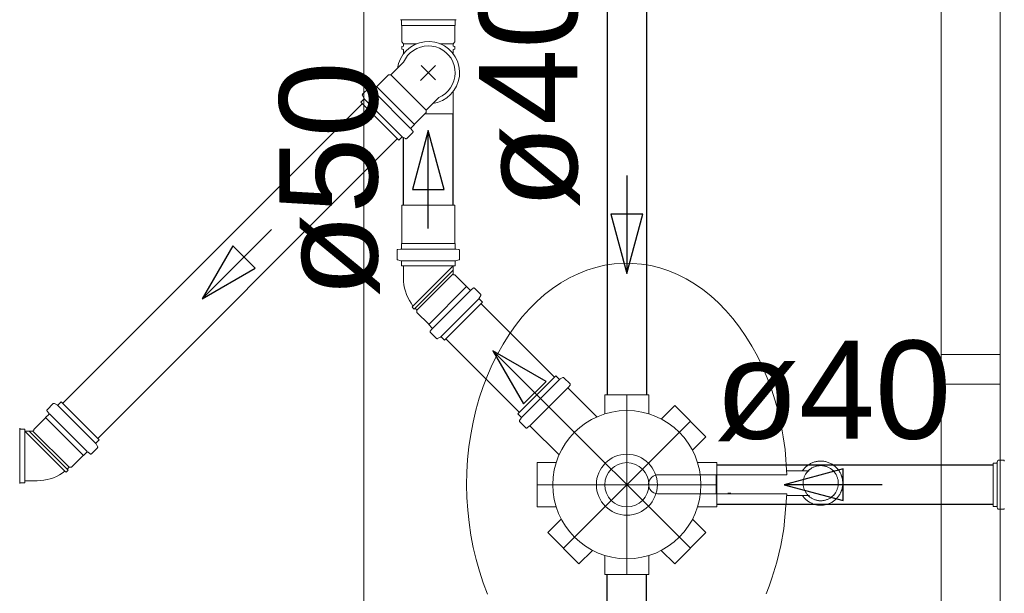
# Model space of a CAD drawing. Header units: millimetres. Extents: x 567 to 934, y -1 to 364.
# Tile 56 of 256: x 618.37 to 620.37, y 45.15 to 46.32. Entities that reach past the tile are written whole.
import ezdxf

# ---------------------------------------------------------------- set-up
doc = ezdxf.new("R2010")
doc.units = ezdxf.units.MM
doc.header["$MEASUREMENT"] = 0
doc.linetypes.add('DASHDOT', pattern=[2.54, 1.27, -0.635, 0, -0.635])
doc.linetypes.add('NULL', pattern=[0])
doc.layers.add('ARQ FINA', color=8, linetype='Continuous')
for name, color, linetype, lineweight in [('CV-Condutos', 14, 'Continuous', 25), ('CV-Sentido conduto', 14, 'Continuous', 30), ('Simbolos', 14, 'Continuous', 20), ('Simbolos_int', 14, 'Continuous', 15), ('TQ-Condutos', 14, 'Continuous', 25), ('TQ-Sentido conduto', 14, 'Continuous', 30), ('TQ-Textos conduto', 7, 'Continuous', 9)]:
    doc.layers.add(name, color=color, linetype=linetype, lineweight=lineweight)
doc.styles.add('Arial', font='arial.ttf')

msp = doc.modelspace()

# ---------------------------------------------------------------- linework, layer by layer
at = {"layer": 'ARQ FINA', "lineweight": 5}
for p, q in [((619.0694, 48.2542), (619.0694, 42.909)), ((620.3656, 47.679), (620.3656, 43.539)), ((620.2456, 45.639), (620.2456, 46.594)), ((620.2456, 45.639), (620.2456, 45.579)), ((620.3656, 45.639), (620.2456, 45.639)), ((620.2456, 45.579), (620.3656, 45.579)), ((620.2456, 44.624), (620.2456, 45.579)), ((619.9766, 45.402), (619.9314, 45.402)), ((619.669, 45.3943), (619.9311, 45.3943)), ((619.7867, 45.3944), (619.7867, 45.377)), ((619.7867, 45.377), (619.7867, 45.3553)), ((619.9311, 45.3551), (619.6671, 45.3551)), ((619.8105, 45.357), (619.8171, 45.357)), ((619.9308, 45.352), (619.9771, 45.352))]:
    msp.add_line(p, q, dxfattribs=at)
for points in [[(619.9311, 45.3943), (619.9273, 45.446), (619.9238, 45.4713), (619.9193, 45.4962), (619.9137, 45.5208), (619.9071, 45.5451), (619.8995, 45.5688), (619.891, 45.5918), (619.8815, 45.614), (619.871, 45.6355), (619.8597, 45.6563), (619.8476, 45.6759), (619.8347, 45.6946), (619.821, 45.7123), (619.8066, 45.7289), (619.7916, 45.7443), (619.776, 45.7584), (619.7597, 45.7713), (619.7429, 45.783), (619.7258, 45.7932), (619.7082, 45.802), (619.6902, 45.8095), (619.672, 45.8156), (619.6536, 45.8202), (619.6351, 45.8232), (619.6163, 45.8249), (619.5975, 45.825), (619.5789, 45.8237), (619.5603, 45.8209), (619.5418, 45.8166), (619.5235, 45.8109), (619.5055, 45.8038), (619.4879, 45.7952), (619.4706, 45.7852), (619.4537, 45.7738), (619.4374, 45.7613), (619.4217, 45.7474), (619.4064, 45.7322), (619.3918, 45.7158), (619.378, 45.6985), (619.365, 45.68), (619.3527, 45.6604), (619.3412, 45.6399), (619.3306, 45.6187), (619.3209, 45.5966), (619.3122, 45.5737), (619.3043, 45.5501), (619.2975, 45.5261), (619.2918, 45.5015), (619.287, 45.4764), (619.2833, 45.451), (619.2806, 45.4255), (619.279, 45.3998), (619.2785, 45.3739), (619.2791, 45.3479), (619.2807, 45.3222), (619.2834, 45.2967), (619.2871, 45.2713), (619.2919, 45.2462), (619.2977, 45.2217), (619.3046, 45.1977), (619.3124, 45.1742), (619.3212, 45.1512)], [(620, 45.422), (619.9982, 45.422), (619.9964, 45.4219), (619.9946, 45.4217), (619.9928, 45.4215), (619.991, 45.4211), (619.9893, 45.4207), (619.9875, 45.4203), (619.9858, 45.4198), (619.9841, 45.4192), (619.9824, 45.4185), (619.9808, 45.4178), (619.9792, 45.417), (619.9776, 45.4161), (619.9761, 45.4152), (619.9746, 45.4142), (619.9731, 45.4131), (619.9717, 45.412), (619.9703, 45.4109), (619.969, 45.4097), (619.9677, 45.4084), (619.9665, 45.4071), (619.9653, 45.4057), (619.9642, 45.4043), (619.9631, 45.4028), (619.9621, 45.4014)], [(620, 45.332), (620.0018, 45.3321), (620.0036, 45.3322), (620.0054, 45.3324), (620.0071, 45.3326), (620.0089, 45.3329), (620.0107, 45.3333), (620.0124, 45.3338), (620.0141, 45.3343), (620.0158, 45.3349), (620.0175, 45.3356), (620.0191, 45.3363), (620.0208, 45.3371), (620.0223, 45.338), (620.0239, 45.3389), (620.0254, 45.3399), (620.0268, 45.3409), (620.0283, 45.342), (620.0296, 45.3432), (620.031, 45.3444), (620.0323, 45.3457), (620.0335, 45.347), (620.0347, 45.3484), (620.0358, 45.3498), (620.0368, 45.3512), (620.0378, 45.3527), (620.0388, 45.3543), (620.0397, 45.3558), (620.0405, 45.3574), (620.0412, 45.3591), (620.0419, 45.3607), (620.0425, 45.3624), (620.0431, 45.3641), (620.0436, 45.3659), (620.044, 45.3676), (620.0443, 45.3694), (620.0446, 45.3712), (620.0448, 45.373), (620.0449, 45.3748), (620.045, 45.3766), (620.045, 45.3784), (620.0449, 45.3801), (620.0447, 45.3819), (620.0445, 45.3837), (620.0442, 45.3855), (620.0438, 45.3873), (620.0433, 45.389), (620.0428, 45.3907), (620.0423, 45.3924), (620.0416, 45.3941), (620.0409, 45.3958), (620.0401, 45.3974), (620.0393, 45.399), (620.0384, 45.4005), (620.0374, 45.402), (620.0364, 45.4035), (620.0353, 45.405), (620.0341, 45.4063), (620.0329, 45.4077), (620.0317, 45.409), (620.0304, 45.4102), (620.029, 45.4114), (620.0276, 45.4125), (620.0262, 45.4136), (620.0247, 45.4146), (620.0232, 45.4156), (620.0216, 45.4165), (620.02, 45.4173), (620.0184, 45.4181), (620.0167, 45.4188), (620.015, 45.4194), (620.0133, 45.42), (620.0116, 45.4205), (620.0099, 45.4209), (620.0081, 45.4213), (620.0063, 45.4216), (620.0045, 45.4218), (620.0027, 45.422), (620.0009, 45.422), (620, 45.422)], [(620, 45.4129), (619.9985, 45.4128), (619.9971, 45.4127), (619.9957, 45.4126), (619.9943, 45.4124), (619.9929, 45.4121), (619.9915, 45.4118), (619.9901, 45.4115), (619.9887, 45.411), (619.9874, 45.4106), (619.986, 45.41), (619.9847, 45.4094), (619.9834, 45.4088), (619.9822, 45.4081), (619.9809, 45.4074), (619.9797, 45.4066), (619.9786, 45.4058), (619.9774, 45.4049), (619.9764, 45.404), (619.9753, 45.403), (619.9743, 45.402), (619.9733, 45.4009), (619.9724, 45.3999), (619.9715, 45.3987), (619.9706, 45.3976), (619.9698, 45.3964), (619.9691, 45.3952), (619.9684, 45.3939), (619.9677, 45.3926), (619.9671, 45.3913), (619.9666, 45.39), (619.9661, 45.3887), (619.9657, 45.3873), (619.9653, 45.3859), (619.9649, 45.3845), (619.9647, 45.3831), (619.9645, 45.3817), (619.9643, 45.3803), (619.9642, 45.3789), (619.9642, 45.3774), (619.9642, 45.376), (619.9642, 45.3746), (619.9644, 45.3731), (619.9645, 45.3717), (619.9648, 45.3703), (619.9651, 45.3689), (619.9654, 45.3675), (619.9658, 45.3661), (619.9663, 45.3648), (619.9668, 45.3634), (619.9674, 45.3621), (619.968, 45.3608), (619.9687, 45.3596), (619.9694, 45.3583), (619.9702, 45.3571), (619.971, 45.356), (619.9719, 45.3548), (619.9728, 45.3537), (619.9737, 45.3526), (619.9747, 45.3516), (619.9758, 45.3506), (619.9769, 45.3497), (619.978, 45.3488), (619.9791, 45.3479), (619.9803, 45.3471), (619.9815, 45.3463), (619.9827, 45.3456), (619.984, 45.345), (619.9853, 45.3444), (619.9866, 45.3438), (619.988, 45.3433), (619.9893, 45.3428), (619.9907, 45.3424), (619.9921, 45.3421), (619.9935, 45.3418), (619.9949, 45.3416), (619.9963, 45.3414), (619.9978, 45.3413), (619.9992, 45.3412), (620, 45.3412)], [(620, 45.3412), (620.0014, 45.3412), (620.0028, 45.3413), (620.0043, 45.3415), (620.0057, 45.3417), (620.0071, 45.3419), (620.0085, 45.3422), (620.0099, 45.3426), (620.0112, 45.343), (620.0126, 45.3435), (620.0139, 45.344), (620.0152, 45.3446), (620.0165, 45.3453), (620.0178, 45.346), (620.019, 45.3467), (620.0202, 45.3475), (620.0214, 45.3483), (620.0225, 45.3492), (620.0236, 45.3501), (620.0246, 45.3511), (620.0257, 45.3521), (620.0266, 45.3531), (620.0276, 45.3542), (620.0285, 45.3553), (620.0293, 45.3565), (620.0301, 45.3577), (620.0309, 45.3589), (620.0316, 45.3602), (620.0322, 45.3614), (620.0328, 45.3627), (620.0334, 45.3641), (620.0338, 45.3654), (620.0343, 45.3668), (620.0347, 45.3681), (620.035, 45.3695), (620.0353, 45.3709), (620.0355, 45.3724), (620.0356, 45.3738), (620.0357, 45.3752), (620.0358, 45.3767), (620.0358, 45.3781), (620.0357, 45.3795), (620.0356, 45.3809), (620.0354, 45.3824), (620.0352, 45.3838), (620.0349, 45.3852), (620.0345, 45.3866), (620.0341, 45.3879), (620.0336, 45.3893), (620.0331, 45.3906), (620.0325, 45.3919), (620.0319, 45.3932), (620.0312, 45.3945), (620.0305, 45.3957), (620.0298, 45.3969), (620.0289, 45.3981), (620.0281, 45.3993), (620.0272, 45.4004), (620.0262, 45.4014), (620.0252, 45.4025), (620.0242, 45.4035), (620.0231, 45.4044), (620.022, 45.4053), (620.0208, 45.4062), (620.0196, 45.407), (620.0184, 45.4077), (620.0172, 45.4084), (620.0159, 45.4091), (620.0146, 45.4097), (620.0133, 45.4103), (620.012, 45.4108), (620.0106, 45.4112), (620.0092, 45.4116), (620.0078, 45.412), (620.0064, 45.4123), (620.005, 45.4125), (620.0036, 45.4127), (620.0022, 45.4128), (620.0007, 45.4129), (620, 45.4129)], [(619.889, 45.1519), (619.8951, 45.1674), (619.9007, 45.1834), (619.9107, 45.2163), (619.9188, 45.25), (619.9249, 45.2843), (619.9311, 45.3551)], [(619.9626, 45.352), (619.9636, 45.3506), (619.9647, 45.3491), (619.9658, 45.3477), (619.967, 45.3464), (619.9683, 45.3451), (619.9696, 45.3439), (619.9709, 45.3427), (619.9723, 45.3415), (619.9738, 45.3405), (619.9752, 45.3394), (619.9768, 45.3385), (619.9783, 45.3376), (619.9799, 45.3367), (619.9816, 45.336), (619.9832, 45.3353), (619.9849, 45.3346), (619.9866, 45.3341), (619.9883, 45.3336), (619.9901, 45.3331), (619.9918, 45.3328), (619.9936, 45.3325), (619.9954, 45.3323), (619.9972, 45.3321), (619.999, 45.332), (620, 45.332)]]:
    msp.add_lwpolyline(points, dxfattribs=at)
for radius in [0.0621, 0.045]:
    msp.add_circle((619.605, 45.3739), radius, dxfattribs=at)
for centre, radius, start, end in [((620, 45.377), 0.045, 90, 97.227), ((620, 45.377), 0.045, 84.0978, 90), ((620, 45.377), 0.0358, 126.9939, 148.3523), ((620, 45.377), 0.045, 121.499, 131.1537), ((620, 45.377), 0.0358, 90, 95.0184), ((620, 45.377), 0.0358, 82.8453, 90), ((620, 45.377), 0.045, 47.4436, 60.7005), ((620, 45.377), 0.0358, 38.9543, 52.1332), ((619.669, 45.3746), 0.0196, 90, 264.5826), ((620, 45.377), 0.045, 11.2838, 21.3214), ((620, 45.377), 0.045, 335.3631, 348.6584), ((620, 45.377), 0.045, 227.4436, 240.7005), ((620, 45.377), 0.0358, 218.9543, 232.1332), ((620, 45.377), 0.0358, 262.8453, 270), ((620, 45.377), 0.0358, 270, 275.0184), ((620, 45.377), 0.0358, 306.9939, 328.3523), ((620, 45.377), 0.045, 301.499, 311.1537), ((620, 45.377), 0.045, 264.0978, 270), ((620, 45.377), 0.045, 270, 277.227)]:
    msp.add_arc(centre, radius, start, end, dxfattribs=at)
at = {"layer": 'CV-Condutos'}
for p, q in [((619.0656, 46.1502), (618.4555, 45.54)), ((619.1373, 46.0785), (618.5272, 45.4683))]:
    msp.add_line(p, q, dxfattribs=at)
at = {"layer": 'CV-Sentido conduto'}
for p, q in [((618.8019, 45.8605), (618.7394, 45.7523)), ((618.8476, 45.8148), (618.8019, 45.8605)), ((618.7394, 45.7523), (618.8476, 45.8148))]:
    msp.add_line(p, q, dxfattribs=at)
msp.add_lwpolyline([(618.8808, 45.8937), (618.7394, 45.7523)], dxfattribs=at)
at = {"layer": 'Simbolos'}
for p, q in [((619.1458, 46.3193), (619.1458, 46.31)), ((619.1458, 46.31), (619.1462, 46.3096)), ((619.1462, 46.3096), (619.1462, 46.276)), ((619.2552, 46.31), (619.2548, 46.3096)), ((619.2548, 46.3096), (619.2548, 46.276)), ((619.2552, 46.3193), (619.2552, 46.31)), ((619.1462, 46.276), (619.1498, 46.2724)), ((619.1498, 46.2672), (619.1468, 46.2669)), ((619.1468, 46.2669), (619.1468, 46.2611)), ((619.1498, 46.2724), (619.1498, 46.2672)), ((619.2548, 46.276), (619.2512, 46.2724)), ((619.2512, 46.2724), (619.2512, 46.2672)), ((619.2512, 46.2672), (619.2542, 46.2669)), ((619.2542, 46.2669), (619.2542, 46.2611)), ((619.1498, 46.2608), (619.1468, 46.2611)), ((619.1498, 46.2608), (619.1498, 46.2517)), ((619.2512, 46.2608), (619.2542, 46.2611)), ((619.2512, 46.2608), (619.2512, 46.2517)), ((619.1244, 46.2089), (619.1502, 46.2346)), ((619.0956, 46.1851), (619.1194, 46.2089)), ((619.1194, 46.2089), (619.1244, 46.2089)), ((619.0666, 46.1693), (619.079, 46.1817)), ((619.0817, 46.1818), (619.0857, 46.1784)), ((619.0884, 46.1785), (619.095, 46.1851)), ((619.095, 46.1851), (619.0956, 46.1851)), ((619.0663, 46.1669), (619.0693, 46.1615)), ((619.1961, 46.1372), (619.2219, 46.1629)), ((619.2512, 46.1749), (619.2512, 46.1295)), ((619.0629, 46.153), (619.069, 46.1591)), ((619.0629, 46.153), (619.1402, 46.0756)), ((619.1724, 46.1084), (619.1961, 46.1321)), ((619.1961, 46.1321), (619.1961, 46.1372)), ((619.1658, 46.1012), (619.1724, 46.1078)), ((619.1724, 46.1078), (619.1724, 46.1084)), ((619.1402, 46.0756), (619.1464, 46.0818)), ((619.1541, 46.079), (619.1488, 46.0821)), ((619.1565, 46.0793), (619.1689, 46.0917)), ((619.169, 46.0944), (619.1656, 46.0985)), ((619.1462, 45.8655), (619.1462, 45.9436)), ((619.2548, 45.8655), (619.2548, 45.9436)), ((619.1458, 45.8651), (619.1462, 45.8655)), ((619.1458, 45.8557), (619.1458, 45.8651)), ((619.2552, 45.8651), (619.2548, 45.8655)), ((619.2552, 45.8557), (619.2552, 45.8651)), ((619.1369, 45.8338), (619.1369, 45.8513)), ((619.1387, 45.8533), (619.1439, 45.8537)), ((619.2622, 45.8533), (619.257, 45.8537)), ((619.2641, 45.8338), (619.2641, 45.8513)), ((619.1383, 45.8318), (619.1443, 45.8302)), ((619.1458, 45.8196), (619.1458, 45.8283)), ((619.2552, 45.8196), (619.2552, 45.8283)), ((619.2626, 45.8318), (619.2566, 45.8302)), ((619.2552, 45.8196), (619.1458, 45.8196)), ((619.1498, 45.7947), (619.1498, 45.8196)), ((619.2512, 45.8035), (619.2512, 45.8196)), ((619.2542, 45.8015), (619.2532, 45.8015)), ((619.278, 45.7777), (619.2542, 45.8015)), ((619.2785, 45.7777), (619.278, 45.7777)), ((619.2851, 45.7711), (619.2785, 45.7777)), ((619.2919, 45.7744), (619.2879, 45.771)), ((619.307, 45.7618), (619.2946, 45.7742)), ((619.2333, 45.6682), (619.3107, 45.7455)), ((619.3073, 45.7594), (619.3042, 45.7541)), ((619.3107, 45.7455), (619.3046, 45.7517)), ((619.1692, 45.738), (619.1673, 45.7356)), ((619.1714, 45.7315), (619.1673, 45.7356)), ((619.1737, 45.7334), (619.1714, 45.7315)), ((619.1774, 45.7298), (619.1737, 45.7334)), ((619.1774, 45.7247), (619.1774, 45.7298)), ((619.2012, 45.7009), (619.1774, 45.7247)), ((619.2012, 45.7003), (619.2012, 45.7009)), ((619.2078, 45.6937), (619.2012, 45.7003)), ((619.2045, 45.687), (619.2079, 45.691)), ((619.217, 45.6719), (619.2047, 45.6843)), ((619.2195, 45.6716), (619.2248, 45.6747)), ((619.2333, 45.6682), (619.2272, 45.6743)), ((619.3831, 45.5184), (619.4605, 45.5957)), ((619.4605, 45.5957), (619.4667, 45.5896)), ((619.4744, 45.5923), (619.4691, 45.5893)), ((619.4768, 45.592), (619.4892, 45.5796)), ((619.4893, 45.5769), (619.4859, 45.5729)), ((619.4861, 45.5702), (619.5441, 45.5121)), ((618.4363, 45.5392), (618.4239, 45.5268)), ((618.4387, 45.5395), (618.4441, 45.5364)), ((618.4526, 45.5429), (618.4465, 45.5367)), ((618.53, 45.4655), (618.4526, 45.5429)), ((619.56, 45.5569), (619.56, 45.5181)), ((619.56, 45.5569), (619.65, 45.5569)), ((619.65, 45.5569), (619.65, 45.5181)), ((618.4238, 45.5241), (618.4272, 45.52)), ((619.7025, 45.5351), (619.6751, 45.5077)), ((619.7025, 45.5351), (619.7662, 45.4715)), ((618.4205, 45.5101), (618.3967, 45.4864)), ((618.4271, 45.5173), (618.4205, 45.5107)), ((618.4205, 45.5107), (618.4205, 45.5101)), ((619.3831, 45.5184), (619.3893, 45.5122)), ((619.3865, 45.5045), (619.3896, 45.5098)), ((619.3869, 45.5021), (619.3993, 45.4897)), ((618.3785, 45.4873), (618.3698, 45.4873)), ((618.3785, 45.4873), (618.3785, 45.3779)), ((618.3947, 45.4833), (618.3785, 45.4833)), ((618.3967, 45.4864), (618.3967, 45.4853)), ((619.402, 45.4896), (619.406, 45.4929)), ((619.4087, 45.4928), (619.4668, 45.4348)), ((618.53, 45.4655), (618.5238, 45.4594)), ((619.7662, 45.4715), (619.7387, 45.444)), ((618.5044, 45.44), (618.4978, 45.4333)), ((618.5112, 45.4367), (618.5071, 45.4401)), ((618.5263, 45.4492), (618.5139, 45.4368)), ((618.5266, 45.4516), (618.5235, 45.4569)), ((618.4972, 45.4333), (618.4735, 45.4096)), ((618.4978, 45.4333), (618.4972, 45.4333)), ((619.422, 45.4189), (619.4608, 45.4189)), ((619.422, 45.3289), (619.422, 45.4189)), ((619.788, 45.4189), (619.7491, 45.4189)), ((619.788, 45.4189), (619.788, 45.3289)), ((620.3605, 45.4225), (620.3597, 45.4195)), ((620.3625, 45.424), (620.372, 45.424)), ((618.4602, 45.4014), (618.4625, 45.3995)), ((618.4667, 45.4036), (618.4625, 45.3995)), ((618.4684, 45.4096), (618.4647, 45.4059)), ((618.4647, 45.4059), (618.4667, 45.4036)), ((618.4735, 45.4096), (618.4684, 45.4096)), ((620.3516, 45.3298), (620.3516, 45.418)), ((620.3516, 45.418), (620.3578, 45.418)), ((618.4035, 45.3819), (618.3785, 45.3819)), ((618.3785, 45.3779), (618.3698, 45.3779)), ((619.422, 45.3289), (619.4608, 45.3289)), ((619.788, 45.3289), (619.7491, 45.3289)), ((620.3516, 45.3298), (620.3578, 45.3298)), ((620.3605, 45.3253), (620.3597, 45.3283)), ((620.3625, 45.3238), (620.372, 45.3238)), ((619.4437, 45.2763), (619.4712, 45.3038)), ((619.7662, 45.2763), (619.7387, 45.3038)), ((619.5074, 45.2127), (619.4437, 45.2763)), ((619.7662, 45.2763), (619.7025, 45.2127)), ((619.5074, 45.2127), (619.5349, 45.2402)), ((619.7025, 45.2127), (619.6751, 45.2402)), ((619.56, 45.1909), (619.56, 45.2298)), ((619.65, 45.1909), (619.65, 45.2298)), ((619.65, 45.1909), (619.56, 45.1909))]:
    msp.add_line(p, q, dxfattribs=at)
for points in [[(619.1458, 46.3193), (619.1458, 46.3197), (619.1457, 46.32), (619.1456, 46.3203), (619.1454, 46.3206), (619.1452, 46.3208), (619.1449, 46.321), (619.1447, 46.3212), (619.1443, 46.3213), (619.144, 46.3213)], [(619.2571, 46.3213), (619.2567, 46.3213), (619.2564, 46.3212), (619.2561, 46.321), (619.2559, 46.3208), (619.2557, 46.3206), (619.2555, 46.3203), (619.2554, 46.32), (619.2553, 46.3197), (619.2552, 46.3193)], [(619.2219, 46.1629), (619.2289, 46.1665), (619.2354, 46.1711), (619.2411, 46.1766), (619.246, 46.1828), (619.2499, 46.1897), (619.2528, 46.1971), (619.2546, 46.2048), (619.2552, 46.2127), (619.2548, 46.2206), (619.2531, 46.2283), (619.2504, 46.2357), (619.2467, 46.2427), (619.2419, 46.2491), (619.2363, 46.2547), (619.23, 46.2594), (619.223, 46.2631), (619.2156, 46.2659), (619.2078, 46.2675), (619.1999, 46.268), (619.192, 46.2673), (619.1843, 46.2655), (619.177, 46.2626), (619.1701, 46.2587), (619.1638, 46.2538), (619.1584, 46.2481), (619.1538, 46.2417), (619.1502, 46.2346)], [(619.0817, 46.1818), (619.0814, 46.182), (619.0811, 46.1821), (619.0808, 46.1822), (619.0805, 46.1823), (619.0801, 46.1822), (619.0798, 46.1822), (619.0795, 46.1821), (619.0792, 46.1819), (619.079, 46.1817)], [(619.0666, 46.1693), (619.0664, 46.169), (619.0662, 46.1688), (619.0661, 46.1685), (619.066, 46.1683), (619.066, 46.168), (619.066, 46.1677), (619.0661, 46.1674), (619.0661, 46.1671), (619.0663, 46.1669)], [(619.069, 46.1591), (619.0692, 46.1593), (619.0694, 46.1596), (619.0695, 46.1599), (619.0696, 46.1601), (619.0696, 46.1604), (619.0696, 46.1607), (619.0696, 46.161), (619.0695, 46.1613), (619.0693, 46.1615)], [(619.0857, 46.1784), (619.086, 46.1782), (619.0863, 46.1781), (619.0866, 46.178), (619.0869, 46.1779), (619.0873, 46.178), (619.0876, 46.178), (619.0879, 46.1781), (619.0882, 46.1783), (619.0884, 46.1785)], [(619.1658, 46.1012), (619.1656, 46.1009), (619.1654, 46.1006), (619.1653, 46.1003), (619.1652, 46.1), (619.1652, 46.0997), (619.1652, 46.0994), (619.1653, 46.099), (619.1655, 46.0987), (619.1657, 46.0985)], [(619.1488, 46.0821), (619.1485, 46.0822), (619.1482, 46.0823), (619.148, 46.0823), (619.1477, 46.0824), (619.1474, 46.0823), (619.1471, 46.0822), (619.1468, 46.0821), (619.1466, 46.082), (619.1464, 46.0818)], [(619.1689, 46.0917), (619.1691, 46.092), (619.1693, 46.0923), (619.1694, 46.0926), (619.1695, 46.0929), (619.1695, 46.0932), (619.1695, 46.0935), (619.1694, 46.0939), (619.1692, 46.0942), (619.169, 46.0944)], [(619.1541, 46.079), (619.1544, 46.0789), (619.1546, 46.0788), (619.1549, 46.0787), (619.1552, 46.0787), (619.1555, 46.0788), (619.1558, 46.0789), (619.1561, 46.079), (619.1563, 46.0791), (619.1565, 46.0793)], [(619.1387, 45.8533), (619.1384, 45.8532), (619.1381, 45.8531), (619.1378, 45.853), (619.1375, 45.8528), (619.1373, 45.8525), (619.1371, 45.8522), (619.137, 45.8519), (619.1369, 45.8516), (619.1369, 45.8513)], [(619.1439, 45.8538), (619.1443, 45.8538), (619.1446, 45.8539), (619.1449, 45.8541), (619.1451, 45.8543), (619.1453, 45.8545), (619.1455, 45.8548), (619.1457, 45.8551), (619.1457, 45.8554), (619.1458, 45.8557)], [(619.2552, 45.8557), (619.2552, 45.8554), (619.2553, 45.8551), (619.2554, 45.8548), (619.2556, 45.8545), (619.2558, 45.8543), (619.2561, 45.8541), (619.2564, 45.8539), (619.2567, 45.8538), (619.257, 45.8538)], [(619.2641, 45.8513), (619.264, 45.8516), (619.264, 45.8519), (619.2638, 45.8522), (619.2636, 45.8525), (619.2634, 45.8528), (619.2632, 45.853), (619.2629, 45.8531), (619.2626, 45.8532), (619.2622, 45.8533)], [(619.1369, 45.8338), (619.1369, 45.8335), (619.137, 45.8332), (619.1371, 45.8329), (619.1372, 45.8327), (619.1374, 45.8324), (619.1376, 45.8322), (619.1378, 45.8321), (619.1381, 45.8319), (619.1383, 45.8318)], [(619.1458, 45.8283), (619.1457, 45.8286), (619.1457, 45.8289), (619.1456, 45.8292), (619.1454, 45.8294), (619.1453, 45.8296), (619.1451, 45.8298), (619.1448, 45.83), (619.1446, 45.8301), (619.1443, 45.8302)], [(619.2566, 45.8302), (619.2564, 45.8301), (619.2561, 45.83), (619.2559, 45.8298), (619.2557, 45.8296), (619.2555, 45.8294), (619.2554, 45.8292), (619.2553, 45.8289), (619.2552, 45.8286), (619.2552, 45.8283)], [(619.2626, 45.8318), (619.2629, 45.8319), (619.2631, 45.8321), (619.2634, 45.8322), (619.2636, 45.8324), (619.2637, 45.8327), (619.2639, 45.8329), (619.264, 45.8332), (619.264, 45.8335), (619.2641, 45.8338)], [(619.2512, 45.8035), (619.2512, 45.8033), (619.2512, 45.8031), (619.2512, 45.8029), (619.2513, 45.8028), (619.2514, 45.8026), (619.2514, 45.8025), (619.2515, 45.8023), (619.2516, 45.8022), (619.2518, 45.802), (619.2519, 45.8019), (619.252, 45.8018), (619.2522, 45.8017), (619.2523, 45.8016), (619.2525, 45.8016), (619.2527, 45.8015), (619.2528, 45.8015), (619.253, 45.8015), (619.2532, 45.8015)], [(619.1498, 45.7947), (619.1501, 45.7879), (619.1508, 45.7812), (619.1521, 45.7745), (619.1538, 45.768), (619.156, 45.7616), (619.1587, 45.7553), (619.1618, 45.7493), (619.1653, 45.7435), (619.1692, 45.738)], [(619.2851, 45.7711), (619.2854, 45.7709), (619.2857, 45.7707), (619.286, 45.7706), (619.2863, 45.7705), (619.2866, 45.7705), (619.287, 45.7705), (619.2873, 45.7706), (619.2876, 45.7708), (619.2878, 45.771)], [(619.2946, 45.7742), (619.2943, 45.7744), (619.2941, 45.7746), (619.2938, 45.7747), (619.2934, 45.7748), (619.2931, 45.7748), (619.2928, 45.7748), (619.2925, 45.7747), (619.2922, 45.7745), (619.2919, 45.7743)], [(619.3073, 45.7594), (619.3074, 45.7597), (619.3075, 45.76), (619.3076, 45.7602), (619.3076, 45.7605), (619.3075, 45.7608), (619.3075, 45.7611), (619.3073, 45.7614), (619.3072, 45.7616), (619.307, 45.7618)], [(619.3042, 45.7541), (619.3041, 45.7538), (619.304, 45.7536), (619.304, 45.7533), (619.304, 45.753), (619.304, 45.7527), (619.3041, 45.7524), (619.3042, 45.7521), (619.3044, 45.7519), (619.3046, 45.7517)], [(619.2045, 45.687), (619.2043, 45.6867), (619.2042, 45.6864), (619.2041, 45.6861), (619.2041, 45.6858), (619.2041, 45.6854), (619.2042, 45.6851), (619.2043, 45.6848), (619.2044, 45.6845), (619.2047, 45.6843)], [(619.2079, 45.691), (619.2081, 45.6913), (619.2082, 45.6916), (619.2083, 45.6919), (619.2084, 45.6922), (619.2084, 45.6926), (619.2083, 45.6929), (619.2082, 45.6932), (619.208, 45.6935), (619.2078, 45.6937)], [(619.217, 45.6719), (619.2173, 45.6717), (619.2175, 45.6715), (619.2178, 45.6714), (619.2181, 45.6713), (619.2183, 45.6713), (619.2186, 45.6713), (619.2189, 45.6714), (619.2192, 45.6714), (619.2195, 45.6716)], [(619.2272, 45.6743), (619.227, 45.6745), (619.2267, 45.6747), (619.2265, 45.6748), (619.2262, 45.6749), (619.2259, 45.6749), (619.2256, 45.6749), (619.2253, 45.6749), (619.225, 45.6748), (619.2248, 45.6746)], [(619.4667, 45.5896), (619.4669, 45.5894), (619.4671, 45.5892), (619.4674, 45.5891), (619.4677, 45.589), (619.468, 45.589), (619.4682, 45.589), (619.4685, 45.5891), (619.4688, 45.5891), (619.4691, 45.5893)], [(619.4768, 45.592), (619.4766, 45.5922), (619.4763, 45.5924), (619.4761, 45.5925), (619.4758, 45.5926), (619.4755, 45.5926), (619.4752, 45.5926), (619.4749, 45.5925), (619.4747, 45.5925), (619.4744, 45.5923)], [(619.4893, 45.5769), (619.4895, 45.5772), (619.4896, 45.5775), (619.4897, 45.5778), (619.4898, 45.5781), (619.4898, 45.5785), (619.4897, 45.5788), (619.4896, 45.5791), (619.4894, 45.5794), (619.4892, 45.5796)], [(619.4859, 45.5729), (619.4857, 45.5726), (619.4856, 45.5723), (619.4855, 45.572), (619.4855, 45.5717), (619.4855, 45.5713), (619.4856, 45.571), (619.4857, 45.5707), (619.4858, 45.5704), (619.4861, 45.5702)], [(618.4387, 45.5395), (618.4385, 45.5396), (618.4382, 45.5397), (618.4379, 45.5397), (618.4376, 45.5397), (618.4373, 45.5397), (618.437, 45.5396), (618.4368, 45.5395), (618.4365, 45.5393), (618.4363, 45.5392)], [(618.4239, 45.5268), (618.4237, 45.5265), (618.4235, 45.5262), (618.4234, 45.5259), (618.4234, 45.5256), (618.4233, 45.5253), (618.4234, 45.5249), (618.4235, 45.5246), (618.4236, 45.5243), (618.4238, 45.5241)], [(618.4271, 45.5173), (618.4273, 45.5176), (618.4275, 45.5179), (618.4276, 45.5182), (618.4276, 45.5185), (618.4277, 45.5188), (618.4276, 45.5191), (618.4275, 45.5195), (618.4274, 45.5197), (618.4272, 45.52)], [(618.4441, 45.5364), (618.4443, 45.5363), (618.4446, 45.5362), (618.4449, 45.5361), (618.4452, 45.5361), (618.4455, 45.5362), (618.4457, 45.5363), (618.446, 45.5364), (618.4463, 45.5365), (618.4465, 45.5367)], [(619.3865, 45.5045), (619.3864, 45.5042), (619.3863, 45.5039), (619.3863, 45.5037), (619.3863, 45.5034), (619.3863, 45.5031), (619.3864, 45.5028), (619.3865, 45.5025), (619.3867, 45.5023), (619.3869, 45.5021)], [(619.3896, 45.5098), (619.3897, 45.5101), (619.3898, 45.5103), (619.3899, 45.5106), (619.3899, 45.5109), (619.3898, 45.5112), (619.3898, 45.5115), (619.3896, 45.5118), (619.3895, 45.512), (619.3893, 45.5122)], [(618.3679, 45.4888), (618.368, 45.4885), (618.3681, 45.4883), (618.3683, 45.488), (618.3685, 45.4878), (618.3687, 45.4877), (618.369, 45.4875), (618.3693, 45.4874), (618.3696, 45.4874), (618.3698, 45.4873)], [(618.3947, 45.4833), (618.395, 45.4834), (618.3954, 45.4835), (618.3957, 45.4836), (618.396, 45.4838), (618.3962, 45.4841), (618.3964, 45.4843), (618.3966, 45.4847), (618.3967, 45.485), (618.3967, 45.4853)], [(619.3993, 45.4897), (619.3995, 45.4895), (619.3998, 45.4893), (619.4001, 45.4892), (619.4004, 45.4891), (619.4007, 45.4891), (619.4011, 45.4891), (619.4014, 45.4892), (619.4017, 45.4894), (619.402, 45.4896)], [(619.4087, 45.4928), (619.4084, 45.493), (619.4082, 45.4932), (619.4079, 45.4933), (619.4075, 45.4934), (619.4072, 45.4934), (619.4069, 45.4934), (619.4066, 45.4933), (619.4063, 45.4931), (619.406, 45.4929)], [(618.5238, 45.4594), (618.5236, 45.4591), (618.5235, 45.4589), (618.5234, 45.4586), (618.5233, 45.4584), (618.5232, 45.4581), (618.5233, 45.4578), (618.5233, 45.4575), (618.5234, 45.4572), (618.5235, 45.4569)], [(618.5071, 45.4401), (618.5069, 45.4403), (618.5066, 45.4404), (618.5062, 45.4405), (618.5059, 45.4405), (618.5056, 45.4405), (618.5053, 45.4405), (618.505, 45.4403), (618.5047, 45.4402), (618.5044, 45.44)], [(618.5263, 45.4492), (618.5265, 45.4494), (618.5266, 45.4497), (618.5267, 45.4499), (618.5268, 45.4502), (618.5268, 45.4505), (618.5268, 45.4508), (618.5268, 45.4511), (618.5267, 45.4514), (618.5266, 45.4516)], [(618.5112, 45.4367), (618.5114, 45.4365), (618.5117, 45.4364), (618.5121, 45.4363), (618.5124, 45.4362), (618.5127, 45.4362), (618.513, 45.4363), (618.5133, 45.4364), (618.5136, 45.4366), (618.5139, 45.4368)], [(620.3578, 45.418), (620.3581, 45.418), (620.3584, 45.4181), (620.3587, 45.4182), (620.3589, 45.4183), (620.3591, 45.4185), (620.3593, 45.4187), (620.3595, 45.419), (620.3596, 45.4192), (620.3597, 45.4195)], [(620.3625, 45.424), (620.3622, 45.424), (620.3619, 45.4239), (620.3616, 45.4238), (620.3614, 45.4237), (620.3612, 45.4235), (620.361, 45.4233), (620.3608, 45.4231), (620.3607, 45.4228), (620.3606, 45.4225)], [(620.374, 45.4222), (620.374, 45.4225), (620.3739, 45.4228), (620.3737, 45.4231), (620.3735, 45.4234), (620.3733, 45.4236), (620.373, 45.4238), (620.3727, 45.4239), (620.3724, 45.424), (620.372, 45.424)], [(618.4035, 45.3819), (618.4102, 45.3822), (618.417, 45.383), (618.4236, 45.3843), (618.4302, 45.386), (618.4366, 45.3882), (618.4428, 45.3908), (618.4489, 45.3939), (618.4547, 45.3975), (618.4602, 45.4014)], [(618.3698, 45.3779), (618.3696, 45.3779), (618.3693, 45.3778), (618.369, 45.3777), (618.3687, 45.3776), (618.3685, 45.3774), (618.3683, 45.3772), (618.3681, 45.377), (618.368, 45.3767), (618.3679, 45.3765)], [(620.3597, 45.3283), (620.3596, 45.3286), (620.3595, 45.3289), (620.3593, 45.3291), (620.3591, 45.3293), (620.3589, 45.3295), (620.3587, 45.3296), (620.3584, 45.3297), (620.3581, 45.3298), (620.3578, 45.3298)], [(620.3606, 45.3253), (620.3607, 45.325), (620.3608, 45.3248), (620.361, 45.3245), (620.3612, 45.3243), (620.3614, 45.3241), (620.3616, 45.324), (620.3619, 45.3239), (620.3622, 45.3238), (620.3625, 45.3238)], [(620.372, 45.3238), (620.3724, 45.3238), (620.3727, 45.3239), (620.373, 45.3241), (620.3733, 45.3242), (620.3735, 45.3245), (620.3737, 45.3247), (620.3739, 45.325), (620.374, 45.3253), (620.374, 45.3256)]]:
    msp.add_lwpolyline(points, dxfattribs=at)
msp.add_circle((619.605, 45.3739), 0.151, dxfattribs=at)
at = {"layer": 'Simbolos_int'}
for p, q in [((619.2552, 46.3212), (619.1458, 46.3212)), ((619.2548, 46.3096), (619.1462, 46.3096)), ((619.1498, 46.2724), (619.1771, 46.2724)), ((619.2512, 46.2724), (619.224, 46.2724)), ((619.1846, 46.1973), (619.215, 46.2278)), ((619.1859, 46.2279), (619.215, 46.1988)), ((619.1961, 46.1372), (619.1244, 46.2089)), ((619.2005, 46.2133), (619.1846, 46.1973)), ((619.1724, 46.1078), (619.095, 46.1851)), ((619.0871, 46.1772), (619.1645, 46.0999)), ((619.0701, 46.1602), (619.1475, 46.0829)), ((619.2512, 46.1295), (619.1935, 46.1295)), ((619.2548, 45.9436), (619.1462, 45.9436)), ((619.2552, 45.8651), (619.1458, 45.8651)), ((619.2552, 45.8539), (619.1458, 45.8539)), ((619.2552, 45.8298), (619.1458, 45.8298)), ((619.2512, 45.8196), (619.1498, 45.8196)), ((619.1692, 45.738), (619.2509, 45.8196)), ((619.1737, 45.7334), (619.2512, 45.8109)), ((619.1774, 45.7298), (619.2512, 45.8035)), ((619.2012, 45.7003), (619.2785, 45.7777)), ((619.2091, 45.6924), (619.2865, 45.7698)), ((619.2261, 45.6754), (619.3035, 45.7528)), ((619.3904, 45.5111), (619.4677, 45.5885)), ((619.4074, 45.4941), (619.4848, 45.5715)), ((618.5227, 45.4583), (618.4454, 45.5356)), ((618.4978, 45.4333), (618.4205, 45.5107)), ((618.5057, 45.4413), (618.4284, 45.5186)), ((618.3683, 45.4873), (618.3683, 45.3779)), ((618.3785, 45.4833), (618.3785, 45.3819)), ((618.4602, 45.4014), (618.3785, 45.483)), ((618.4647, 45.4059), (618.3873, 45.4833)), ((618.4684, 45.4096), (618.3946, 45.4833)), ((620.3593, 45.418), (620.3593, 45.3298))]:
    msp.add_line(p, q, dxfattribs=at)
at = {"layer": 'Simbolos_int', "linetype": 'DASHDOT'}
for p, q in [((619.7344, 45.2445), (619.4218, 45.5571)), ((619.605, 45.1909), (619.605, 45.5569)), ((619.4756, 45.2445), (619.7344, 45.5033)), ((619.422, 45.3739), (619.788, 45.3739))]:
    msp.add_line(p, q, dxfattribs=at)
at = {"layer": 'Simbolos_int'}
msp.add_lwpolyline([(619.2092, 46.1503), (619.2194, 46.1525), (619.2291, 46.1565), (619.238, 46.1619), (619.2459, 46.1687), (619.2526, 46.1768), (619.2579, 46.1858), (619.2616, 46.1955), (619.2637, 46.2057), (619.2641, 46.2162), (619.2627, 46.2265), (619.2597, 46.2365), (619.2551, 46.2459), (619.2491, 46.2544), (619.2417, 46.2618), (619.2332, 46.2679), (619.2238, 46.2725), (619.2138, 46.2755), (619.2035, 46.2768), (619.193, 46.2764), (619.1828, 46.2743), (619.173, 46.2706), (619.164, 46.2653), (619.156, 46.2587), (619.1492, 46.2508), (619.1437, 46.2418), (619.1398, 46.2322), (619.1375, 46.222)], dxfattribs=at)
at = {"layer": 'TQ-Condutos'}
for p, q in [((619.565, 46.3793), (619.565, 45.5569)), ((619.645, 46.3793), (619.645, 45.5569)), ((619.2512, 45.9436), (619.2512, 46.1295)), ((619.1498, 45.9436), (619.1498, 46.0815)), ((619.4577, 45.5929), (619.3079, 45.7427)), ((619.386, 45.5212), (619.2362, 45.671)), ((620.3516, 45.4139), (619.788, 45.4139)), ((620.3516, 45.3339), (619.788, 45.3339)), ((619.565, 44.3685), (619.565, 45.1909)), ((619.645, 44.3685), (619.645, 45.1909))]:
    msp.add_line(p, q, dxfattribs=at)
at = {"layer": 'TQ-Sentido conduto'}
for p, q in [((619.2005, 46.0959), (619.1681, 45.9751)), ((619.2328, 45.9751), (619.2005, 46.0959)), ((619.1681, 45.9751), (619.2328, 45.9751)), ((619.6373, 45.9249), (619.5726, 45.9249)), ((619.5726, 45.9249), (619.605, 45.8041)), ((619.605, 45.8041), (619.6373, 45.9249)), ((619.332, 45.6469), (619.3945, 45.5386)), ((619.4403, 45.5844), (619.332, 45.6469)), ((619.3945, 45.5386), (619.4403, 45.5844)), ((620.046, 45.4063), (619.9253, 45.3739)), ((620.046, 45.3416), (620.046, 45.4063)), ((619.9253, 45.3739), (620.046, 45.3416))]:
    msp.add_line(p, q, dxfattribs=at)
for points in [[(619.2005, 45.8959), (619.2005, 46.0959)], [(619.605, 46.0041), (619.605, 45.8041)], [(619.4734, 45.5055), (619.332, 45.6469)], [(620.1253, 45.3739), (619.9253, 45.3739)]]:
    msp.add_lwpolyline(points, dxfattribs=at)

# ---------------------------------------------------------------- texts
at = {"layer": 'TQ-Textos conduto', "linetype": 'NULL', "char_height": 0.2, "width": 0.962805, "attachment_point": 8, "rotation": 90.0002, "line_spacing_factor": 0.6, "style": 'Arial'}
for s, insert in [('ø40', (619.5092, 46.1765)), ('ø50', (619.1023, 45.9959))]:
    msp.add_mtext(s, dxfattribs=dict(at, insert=insert))
at = {"layer": 'TQ-Textos conduto', "linetype": 'NULL', "insert": (620.0253, 45.4622), "char_height": 0.2, "width": 0.962805, "attachment_point": 8, "line_spacing_factor": 0.6, "style": 'Arial'}
msp.add_mtext('ø40', dxfattribs=at)

doc.saveas('drawing.dxf')
